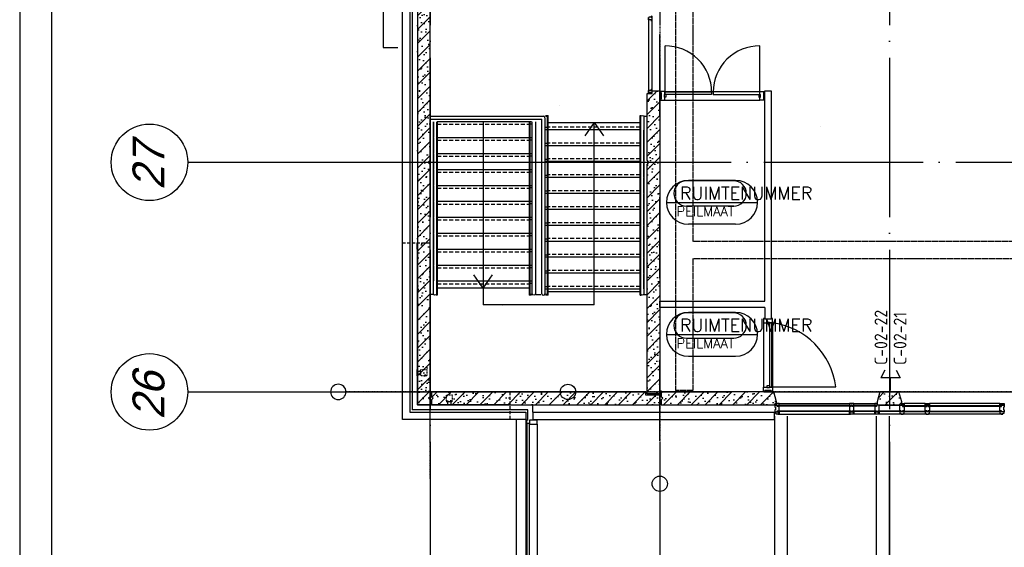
# Model space of a CAD drawing. Extents: x 0 to 1189, y 0 to 841.
# Tile 3 of 24: x 20 to 174, y 480 to 563. Entities that reach past the tile are written whole.
import ezdxf
from ezdxf.enums import TextEntityAlignment as Align

# ---------------------------------------------------------------- set-up
doc = ezdxf.new("R2010")
doc.units = 0
doc.header["$MEASUREMENT"] = 0
doc.header["$PDSIZE"] = 2
for name, pattern in [('AUSGEZOGEN', [0]), ('B0304', [6, 5, -0.5, 0, -0.5]), ('B0402', [9.375, 6.25, -3.125]), ('DASHDOT', [25.4, 12.7, -6.35, 0, -6.35]), ('E0001', [1, 1, 0]), ('HIDDEN', [0.375, 0.25, -0.125]), ('HIDDENX2', [0.75, 0.5, -0.25])]:
    doc.linetypes.add(name, pattern=pattern)
doc.layers.get('0').update_dxf_attribs({"linetype": 'CONTINUOUS'})
for name, color, linetype in [('AB$1A---_ATTRIB', 8, 'CONTINUOUS'), ('AL$1A---_ALGEMEEN', 8, 'CONTINUOUS'), ('GOTEN', 3, 'CONTINUOUS'), ('STRAMIEN', 1, 'CONTINUOUS'), ('VITELCODERING', 5, 'CONTINUOUS'), ('VITELDATA', 1, 'CONTINUOUS')]:
    doc.layers.add(name, color=color, linetype=linetype)
doc.styles.add('ROMANS', font='romans.shx', dxfattribs={"height": 300})
doc.styles.get("Standard").update_dxf_attribs({"font": 'ISO'})
doc.styles.add('STYLE1', font='b-gbp', dxfattribs={"oblique": 15})

# ---------------------------------------------------------------- blocks, each defined once
blk = doc.blocks.new('$DAT003')
for p, q in [((0, 0), (2, 0)), ((3.2, 0.9), (2, 1.5)), ((2, -1.5), (2, 1.5)), ((3.2, -0.9), (2, -1.5))]:
    blk.add_line(p, q)
blk = doc.blocks.new('-STR-H')
at = {"layer": 'AL$1A---_ALGEMEEN', "linetype": 'DASHDOT', "ltscale": 0.5}
blk.add_line((0, 0), (-9880, 0), dxfattribs=at)
at = {"layer": 'AL$1A---_ALGEMEEN', "linetype": 'Continuous', "ltscale": 2}
blk.add_circle((-10000, 0), 120, dxfattribs=at)
for p in [(-8560, 0), (-4960, 0), (-1360, 0)]:
    blk.add_point(p, dxfattribs=at)
blk = doc.blocks.new('01564')
at = {"layer": 'AL$1A---_ALGEMEEN', "color": 15, "linetype": 'AUSGEZOGEN'}
for p, q in [((0, 1.5), (0, 48.5)), ((1.5, 50), (38.5, 50)), ((1.5, 1.5), (1.5, 48.5)), ((1.5, 48.5), (38.5, 48.5)), ((40, 1.5), (1.5, 1.5)), ((58.5, 0), (1.5, 0)), ((38.5, 48.5), (38.5, 3)), ((40, 48.5), (40, 3)), ((40, 3), (58.5, 3)), ((58.5, 1.5), (40, 1.5))]:
    blk.add_line(p, q, dxfattribs=at)
for centre, start, end in [((1.5, 48.5), 90, 180), ((1.5, 1.5), 180, 270), ((38.5, 48.5), 0, 90), ((40, 3), 180, 270), ((58.5, 1.5), 0, 90), ((58.5, 1.5), 270, 0)]:
    blk.add_arc(centre, 1.5, start, end, dxfattribs=at)
blk = doc.blocks.new('30114')
at = {"layer": 'AL$1A---_ALGEMEEN', "color": 15, "linetype": 'AUSGEZOGEN'}
for p, q in [((-18.5, 3), (0, 3)), ((0, 1.5), (-18.5, 1.5)), ((0, 0), (-18.5, 0)), ((0, 21.22636), (0, 48.5)), ((0, 3), (0, 21.22636)), ((42, 1.5), (0, 1.5)), ((61.5, 0), (0, 0)), ((1.5, 50), (38.5, 50)), ((1.5, 21.22636), (1.5, 48.5)), ((1.5, 48.5), (38.5, 48.5)), ((1.5, 3), (1.5, 21.22636)), ((38.5, 48.5), (38.5, 43)), ((40, 48.5), (40, 43)), ((40, 43), (48.5, 43)), ((40, 41.5), (48.5, 41.5)), ((48.5, 8.5), (42, 8.5)), ((48.5, 7), (42, 7)), ((42, 3), (61.5, 3)), ((42, 1.5), (61.5, 1.5)), ((48.5, 41.5), (48.5, 21.22636)), ((48.5, 21.22636), (48.5, 8.5)), ((50, 41.5), (50, 21.22636)), ((50, 21.22636), (50, 8.5))]:
    blk.add_line(p, q, dxfattribs=at)
for centre, radius, start, end in [((-18.5, 1.5), 1.5, 90, 180), ((-18.5, 1.5), 1.5, 180, 270), ((1.5, 48.5), 1.5, 90, 180), ((0, 3), 1.5, 270, 0), ((38.5, 48.5), 1.5, 0, 90), ((40, 43), 1.5, 180, 270), ((42, 5), 3.5, 90, 180), ((42, 5), 3.5, 180, 270), ((42, 5), 2, 90, 180), ((42, 5), 2, 180, 270), ((48.5, 41.5), 1.5, 0, 90), ((48.5, 8.5), 1.5, 270, 0), ((61.5, 1.5), 1.5, 0, 90), ((61.5, 1.5), 1.5, 270, 0)]:
    blk.add_arc(centre, radius, start, end, dxfattribs=at)
blk = doc.blocks.new('-954P1-KHIC')
at = {"layer": 'AL$1A---_ALGEMEEN', "ltscale": 2}
for p, q in [((-139, -1033.2), (-139, -966.2)), ((-139, -966.2), (-90, -966.2)), ((-120.5, -1033.2), (-139, -1033.2)), ((-18.5, -1023.2), (-120.5, -1023.2)), ((-120.5, -1023.2), (-120.5, -1033.2)), ((-49, -966.2), (0, -966.2)), ((-18.5, -1033.2), (-18.5, -1023.2)), ((0, -1033.2), (-18.5, -1033.2)), ((0, -966.2), (0, -1033.2))]:
    blk.add_line(p, q, dxfattribs=at)
at = {"layer": 'AL$1A---_ALGEMEEN'}
for p, q in [((-49, -949.2), (-90, -949.2)), ((-90, -949.2), (-90, -975.2)), ((-90, -975.2), (-49, -975.2)), ((-49, -949.2), (-49, -975.2))]:
    blk.add_line(p, q, dxfattribs=at)
blk = doc.blocks.new('-STR-H2')
at = {"layer": 'AL$1A---_ALGEMEEN', "linetype": 'DASHDOT', "ltscale": 0.5}
blk.add_line((-3600, 0), (-9880, 0), dxfattribs=at)
at = {"layer": 'AL$1A---_ALGEMEEN', "linetype": 'Continuous', "ltscale": 2}
blk.add_circle((-10000, 0), 120, dxfattribs=at)
for p in [(-8560, 0), (-4960, 0)]:
    blk.add_point(p, dxfattribs=at)
blk = doc.blocks.new('-AAFKE3')
at = {"layer": 'AL$1A---_ALGEMEEN', "color": 15, "ltscale": 2}
blk.add_lwpolyline([(0, 125), (25, 100), (0, 75)], dxfattribs=at)

msp = doc.modelspace()

# ---------------------------------------------------------------- hatches: boundary and pattern name
at = {"layer": 'AL$1A---_ALGEMEEN', "ltscale": 2}
h = msp.add_hatch(dxfattribs=at)
h.set_pattern_fill('PREFB', color=256, scale=0.08, angle=180, style=0)
h.set_pattern_definition([(225, (84.3407, 576.1277), (1.086116, -1.086116), []), (197, (84.3407, 576.1277), (-0.4126, -1.277242), [0, -1.3056, -0.7392, 0, -1.0752]), (228, (84.3407, 576.1277), (0.29465, -1.29875), [0, -1.2928, 0, -1.3184, 0, -1.0624]), (251, (84.3407, 576.1277), (0.766585, -1.076209), [0, -1.28, 0, -7.68, -1.0528])])
h.paths.add_polyline_path([(84.34, 539.93), (84.09, 540.18), (84.09, 540.38), (84.34, 540.63), (84.34, 576.93), (83.59, 576.93), (83.34, 576.68), (83.09, 576.93), (82.34, 576.93), (82.34, 502.28), (84.34, 502.28), (84.34, 503.03), (84.09, 503.28), (84.34, 503.53)])
h = msp.add_hatch(dxfattribs=at)
h.set_pattern_fill('PREFB', color=256, scale=0.08, angle=180, style=0)
h.set_pattern_definition([(225, (120.3407, 538.9077), (1.086116, -1.086116), []), (197, (120.3407, 538.9077), (-0.4126, -1.277242), [0, -1.3056, -0.7392, 0, -1.0752]), (228, (120.3407, 538.9077), (0.29465, -1.29875), [0, -1.2928, 0, -1.3184, 0, -1.0624]), (251, (120.3407, 538.9077), (0.766585, -1.07621), [0, -1.28, 0, -7.68, -1.0528])])
h.paths.add_polyline_path([(120.34, 551.51), (119.14, 551.51), (119.14, 551.08), (118.34, 551.08), (118.34, 540.63), (118.59, 540.38), (118.59, 540.18), (118.34, 539.93), (118.34, 503.98), (120.34, 503.98)])
h = msp.add_hatch(dxfattribs=at)
h.set_pattern_fill('PREFB', color=256, scale=0.08, angle=360, style=0)
h.set_pattern_definition([(45, (118.0407, 504.2777), (-1.086116, 1.086116), []), (17, (118.0407, 504.2777), (0.4126, 1.27724), [0, -1.3056, -0.7392, 0, -1.0752]), (48, (118.0407, 504.2777), (-0.29465, 1.29875), [0, -1.2928, 0, -1.3184, 0, -1.0624]), (71, (118.0407, 504.2777), (-0.766585, 1.07621), [0, -1.28, 0, -7.68, -1.0528])])
h.paths.add_polyline_path([(84.54, 503.03), (84.54, 502.28), (120.34, 502.28), (120.34, 503.78), (118.14, 503.78), (118.14, 504.18), (118.04, 504.28), (84.54, 504.28), (84.54, 503.53), (84.79, 503.28)])
h = msp.add_hatch(dxfattribs=at)
h.set_pattern_fill('PREFB', color=256, scale=0.08, angle=360, style=0)
h.set_pattern_definition([(45, (192.4407, 504.2777), (-1.086116, 1.086116), []), (17, (192.4407, 504.2777), (0.4126, 1.277242), [0, -1.3056, -0.7392, 0, -1.0752]), (48, (192.4407, 504.2777), (-0.29465, 1.29875), [0, -1.2928, 0, -1.3184, 0, -1.0624]), (71, (192.4407, 504.2777), (-0.766585, 1.076209), [0, -1.28, 0, -7.68, -1.0528])])
h.paths.add_polyline_path([(186.48, 502.72), (186.48, 502.28), (192.24, 502.28), (192.24, 503.03), (191.99, 503.28), (192.24, 503.53), (192.24, 504.28), (186.9, 504.28)])
h.paths.add_polyline_path([(154.43, 502.72), (154.43, 502.28), (158.25, 502.28), (158.25, 502.72), (157.83, 504.28), (154.85, 504.28)])
h.paths.add_polyline_path([(120.54, 502.28), (138.63, 502.28), (138.63, 502.72), (138.21, 504.28), (120.54, 504.28), (120.54, 503.53), (120.79, 503.28), (120.54, 503.03)])

# ---------------------------------------------------------------- linework, layer by layer
at = {"color": 4}
msp.add_line((20, 836), (20, 5), dxfattribs=at)
at = {"color": 6}
msp.add_line((25, 831), (25, 10), dxfattribs=at)
at = {"layer": 'AL$1A---_ALGEMEEN', "ltscale": 2}
for p, q in [((79.99, 499.93), (79.99, 652.63)), ((81.14, 651.48), (81.14, 501.08)), ((81.54, 651.08), (81.54, 501.48)), ((76.99, 578.84), (76.99, 558.26)), ((76.99, 578.84), (76.99, 558.26)), ((118.59, 562.61), (118.59, 551.56)), ((119.09, 562.41), (119.09, 551.76)), ((76.99, 558.26), (79.26, 558.26)), ((76.99, 558.26), (79.26, 558.26)), ((121.16, 551.32), (121.16, 558.52)), ((136.02, 551.32), (136.02, 558.52)), ((120.47, 551.21), (120.34, 551.21)), ((121.14, 551.41), (136.04, 551.41)), ((136.71, 551.21), (136.81, 551.21)), ((136.81, 518.53), (136.81, 551.51)), ((136.81, 551.51), (137.81, 551.51)), ((137.81, 551.51), (137.81, 517.53)), ((120.47, 550.22), (120.34, 550.22)), ((121.14, 550.02), (136.04, 550.02)), ((136.71, 550.22), (136.81, 550.22)), ((82.29, 526.67), (82.29, 502.23)), ((82.34, 526.67), (82.34, 502.28)), ((120.34, 518.53), (136.81, 518.53)), ((120.34, 517.53), (120.34, 518.53)), ((136.81, 517.53), (120.34, 517.53)), ((136.81, 517.53), (136.81, 515.69)), ((137.81, 517.53), (137.81, 515.69)), ((136.61, 515.12), (136.61, 505.05)), ((138, 515.12), (138, 505.05)), ((137.91, 505.07), (147.94, 505.07)), ((120.54, 504.28), (120.54, 504.48)), ((154.85, 504.28), (186.9, 504.28)), ((95.83, 502.23), (82.29, 502.23)), ((95.83, 502.28), (82.34, 502.28)), ((95.83, 502.28), (95.83, 502.23)), ((96.83, 502.28), (95.83, 502.28)), ((95.83, 502.23), (96.83, 502.23)), ((96.83, 502.23), (96.83, 502.28)), ((100.44, 501.08), (100.44, 502.28)), ((150.27, 502.14), (138.84, 502.14)), ((138.84, 502.14), (138.84, 502.06)), ((150.27, 502.06), (138.84, 502.06)), ((139.03, 502.48), (150.08, 502.48)), ((150.27, 502.14), (150.27, 502.06)), ((154.25, 502.14), (150.56, 502.14)), ((150.56, 502.14), (150.56, 502.06)), ((154.25, 502.06), (150.56, 502.06)), ((150.75, 502.48), (154.03, 502.48)), ((154.25, 502.14), (154.25, 502.06)), ((154.7, 502.18), (157.98, 502.18)), ((158.46, 502.14), (162.12, 502.14)), ((158.46, 502.14), (158.46, 502.06)), ((158.46, 502.06), (162.12, 502.06)), ((161.93, 502.48), (158.65, 502.48)), ((162.12, 502.14), (162.12, 502.06)), ((162.41, 502.14), (162.41, 502.06)), ((162.41, 502.14), (173.84, 502.14)), ((162.41, 502.06), (173.84, 502.06)), ((173.65, 502.48), (162.6, 502.48)), ((173.84, 502.14), (173.84, 502.06)), ((81.14, 501.08), (99.34, 501.08)), ((99.64, 501.48), (81.54, 501.48)), ((99.34, 501.08), (99.34, 499.93)), ((99.64, 499.78), (99.64, 501.48)), ((100.44, 501.08), (100.44, 499.92)), ((100.44, 501.08), (138.26, 501.08)), ((138.26, 501.08), (138.26, 499.92)), ((138.36, 384.38), (138.36, 500.49)), ((150.27, 501.26), (138.84, 501.26)), ((138.84, 501.26), (138.84, 501.22)), ((150.27, 501.22), (138.84, 501.22)), ((138.86, 500.79), (150.25, 500.79)), ((140.36, 384.38), (140.36, 500.49)), ((150.27, 501.26), (150.27, 501.22)), ((154.25, 501.26), (150.56, 501.26)), ((150.56, 501.26), (150.56, 501.22)), ((154.25, 501.22), (150.56, 501.22)), ((162.2, 500.79), (150.58, 500.79)), ((154.25, 501.26), (154.25, 501.22)), ((154.32, 383.97), (154.32, 500.49)), ((154.57, 501.26), (154.57, 501.22)), ((158.07, 501.26), (154.57, 501.26)), ((158.07, 501.22), (154.57, 501.22)), ((156.32, 383.97), (156.32, 500.49)), ((158.07, 501.26), (158.07, 501.22)), ((158.45, 501.26), (162.12, 501.26)), ((158.45, 501.26), (158.45, 501.22)), ((158.45, 501.22), (162.12, 501.22)), ((162.12, 501.26), (162.12, 501.22)), ((162.41, 501.26), (162.41, 501.22)), ((162.41, 501.26), (173.84, 501.26)), ((162.41, 501.22), (173.84, 501.22)), ((173.92, 500.79), (162.43, 500.79)), ((173.84, 501.26), (173.84, 501.22)), ((99.34, 499.93), (79.99, 499.93)), ((97.84, 499.93), (97.84, 328.63)), ((99.34, 499.23), (99.34, 383.97)), ((138.26, 499.92), (100.44, 499.92)), ((101.09, 499.23), (101.09, 383.97))]:
    msp.add_line(p, q, dxfattribs=at)
at = {"layer": 'AL$1A---_ALGEMEEN', "linetype": 'DASHDOT'}
for p, q in [((84.34, 496.61), (84.34, 586.5)), ((120.34, 496.61), (120.34, 586.5)), ((69.6, 540.28), (129.32, 540.28)), ((69.6, 504.28), (129.32, 504.28))]:
    msp.add_line(p, q, dxfattribs=at)
at = {"layer": 'AL$1A---_ALGEMEEN', "linetype": 'Continuous', "ltscale": 2}
for p, q in [((82.34, 576.93), (82.34, 502.28)), ((118.34, 551.08), (119.14, 551.08)), ((119.14, 551.08), (119.14, 551.51)), ((119.14, 551.51), (120.34, 551.51)), ((120.34, 551.51), (120.34, 503.98)), ((84.34, 540.63), (84.09, 540.38)), ((84.09, 540.38), (84.09, 540.18)), ((118.59, 540.38), (118.34, 540.63)), ((118.59, 540.38), (118.59, 540.18)), ((84.09, 540.18), (84.34, 539.93)), ((118.34, 539.93), (118.59, 540.18)), ((118.34, 503.98), (118.34, 539.93)), ((118.04, 504.28), (84.54, 504.28)), ((84.54, 504.28), (84.54, 503.53)), ((84.54, 503.78), (84.54, 503.53)), ((118.14, 504.18), (118.04, 504.28)), ((118.14, 503.78), (118.14, 504.18)), ((120.34, 503.78), (118.14, 503.78)), ((120.34, 503.98), (118.34, 503.98)), ((120.34, 502.28), (120.34, 503.78)), ((82.34, 502.28), (84.34, 502.28)), ((84.34, 502.28), (84.34, 503.03)), ((84.54, 503.03), (84.54, 502.28)), ((84.54, 502.28), (120.34, 502.28))]:
    msp.add_line(p, q, dxfattribs=at)
at = {"layer": 'AL$1A---_ALGEMEEN'}
for p, q in [((84.34, 547.53), (102.09, 547.53)), ((84.34, 547.03), (101.84, 547.03)), ((84.84, 546.62), (84.84, 544.22)), ((85.34, 546.62), (85.34, 544.22)), ((100.24, 546.62), (85.44, 546.62)), ((100.24, 546.62), (85.44, 546.62)), ((85.44, 546.62), (85.44, 544.22)), ((92.64, 546.62), (92.64, 520.56)), ((99.84, 546.62), (99.84, 544.22)), ((99.94, 546.62), (99.94, 544.22)), ((101.84, 519.68), (101.84, 547.03)), ((102.34, 547.28), (102.34, 519.68)), ((102.44, 547.63), (102.84, 547.63)), ((102.44, 547.53), (102.74, 547.53)), ((102.74, 545.44), (102.74, 547.53)), ((102.84, 545.44), (102.84, 547.63)), ((102.84, 546.5), (117.24, 546.5)), ((110.04, 546.5), (108.58, 544.43)), ((110.04, 546.5), (111.5, 544.43)), ((110.04, 517.94), (110.04, 546.5)), ((117.24, 547.63), (117.34, 547.63)), ((117.24, 545.44), (117.24, 547.63)), ((117.84, 547.53), (117.84, 547.63)), ((117.84, 547.53), (118.34, 547.53)), ((102.44, 545.44), (117.24, 545.44)), ((102.74, 542.94), (102.74, 545.34)), ((102.84, 542.94), (102.84, 545.34)), ((117.24, 542.94), (117.24, 545.34)), ((117.34, 542.94), (117.34, 545.34)), ((117.84, 542.94), (117.84, 545.34)), ((84.84, 544.12), (84.84, 541.72)), ((85.34, 544.12), (85.34, 541.72)), ((100.24, 544.12), (85.44, 544.12)), ((85.44, 544.12), (85.44, 541.72)), ((99.84, 544.12), (99.84, 541.72)), ((99.94, 544.12), (99.94, 541.72)), ((102.44, 542.94), (117.24, 542.94)), ((102.74, 540.44), (102.74, 542.84)), ((102.84, 540.44), (102.84, 542.84)), ((117.24, 540.44), (117.24, 542.84)), ((117.34, 540.44), (117.34, 542.84)), ((117.84, 540.44), (117.84, 542.84)), ((84.84, 541.62), (84.84, 539.22)), ((85.34, 541.62), (85.34, 539.22)), ((100.24, 541.62), (85.44, 541.62)), ((85.44, 541.62), (85.44, 539.22)), ((99.84, 541.62), (99.84, 539.22)), ((99.94, 541.62), (99.94, 539.22)), ((102.44, 540.44), (117.24, 540.44)), ((102.74, 537.94), (102.74, 540.34)), ((102.84, 537.94), (102.84, 540.34)), ((117.24, 537.94), (117.24, 540.34)), ((117.34, 537.94), (117.34, 540.34)), ((117.84, 537.94), (117.84, 540.34)), ((84.84, 539.12), (84.84, 536.72)), ((85.34, 539.12), (85.34, 536.72)), ((100.24, 539.12), (85.44, 539.12)), ((85.44, 539.12), (85.44, 536.72)), ((99.84, 539.12), (99.84, 536.72)), ((99.94, 539.12), (99.94, 536.72)), ((102.44, 537.94), (117.24, 537.94)), ((102.74, 535.44), (102.74, 537.84)), ((102.84, 535.44), (102.84, 537.84)), ((117.24, 535.44), (117.24, 537.84)), ((117.34, 535.44), (117.34, 537.84)), ((117.84, 535.44), (117.84, 537.84)), ((84.84, 536.62), (84.84, 534.22)), ((85.34, 536.62), (85.34, 534.22)), ((100.24, 536.62), (85.44, 536.62)), ((85.44, 536.62), (85.44, 534.22)), ((99.84, 536.62), (99.84, 534.22)), ((99.94, 536.62), (99.94, 534.22)), ((84.84, 534.12), (84.84, 531.72)), ((85.34, 534.12), (85.34, 531.72)), ((100.24, 534.12), (85.44, 534.12)), ((85.44, 534.12), (85.44, 531.72)), ((99.84, 534.12), (99.84, 531.72)), ((99.94, 534.12), (99.94, 531.72)), ((102.44, 535.44), (117.24, 535.44)), ((102.74, 532.94), (102.74, 535.34)), ((102.84, 532.94), (102.84, 535.34)), ((117.24, 532.94), (117.24, 535.34)), ((117.34, 532.94), (117.34, 535.34)), ((117.84, 532.94), (117.84, 535.34)), ((102.44, 532.94), (117.24, 532.94)), ((102.74, 530.44), (102.74, 532.84)), ((102.84, 530.44), (102.84, 532.84)), ((117.24, 530.44), (117.24, 532.84)), ((117.34, 530.44), (117.34, 532.84)), ((117.84, 530.44), (117.84, 532.84)), ((84.84, 531.62), (84.84, 529.22)), ((85.34, 531.62), (85.34, 529.22)), ((100.24, 531.62), (85.44, 531.62)), ((85.44, 531.62), (85.44, 529.22)), ((99.84, 531.62), (99.84, 529.22)), ((99.94, 531.62), (99.94, 529.22)), ((102.44, 530.44), (117.24, 530.44)), ((102.74, 527.94), (102.74, 530.34)), ((102.84, 527.94), (102.84, 530.34)), ((117.24, 527.94), (117.24, 530.34)), ((117.34, 527.94), (117.34, 530.34)), ((117.84, 527.94), (117.84, 530.34)), ((84.84, 529.12), (84.84, 526.72)), ((85.34, 529.12), (85.34, 526.72)), ((100.24, 529.12), (85.44, 529.12)), ((85.44, 529.12), (85.44, 526.72)), ((99.84, 529.12), (99.84, 526.72)), ((99.94, 529.12), (99.94, 526.72)), ((102.44, 527.94), (117.24, 527.94)), ((84.84, 526.62), (84.84, 524.22)), ((85.34, 526.62), (85.34, 524.22)), ((100.24, 526.62), (85.44, 526.62)), ((85.44, 526.62), (85.44, 524.22)), ((99.84, 526.62), (99.84, 524.22)), ((99.94, 526.62), (99.94, 524.22)), ((102.74, 525.44), (102.74, 527.84)), ((102.84, 525.44), (102.84, 527.84)), ((117.24, 525.44), (117.24, 527.84)), ((117.34, 525.44), (117.34, 527.84)), ((117.84, 525.44), (117.84, 527.84)), ((92.64, 526.25), (92.64, 517.94)), ((102.44, 525.44), (117.24, 525.44)), ((102.74, 522.94), (102.74, 525.34)), ((102.84, 522.94), (102.84, 525.34)), ((117.24, 522.94), (117.24, 525.34)), ((117.34, 522.94), (117.34, 525.34)), ((117.84, 522.94), (117.84, 525.34)), ((84.84, 524.12), (84.84, 521.72)), ((85.34, 524.12), (85.34, 521.72)), ((100.24, 524.12), (85.44, 524.12)), ((85.44, 524.12), (85.44, 521.72)), ((99.84, 524.12), (99.84, 521.72)), ((99.94, 524.12), (99.94, 521.72)), ((92.64, 520.56), (91.18, 522.63)), ((92.64, 520.56), (94.1, 522.63)), ((102.44, 522.94), (117.24, 522.94)), ((102.74, 520.44), (102.74, 522.84)), ((102.84, 520.44), (102.84, 522.84)), ((117.24, 520.44), (117.24, 522.84)), ((117.34, 520.44), (117.34, 522.84)), ((117.84, 520.44), (117.84, 522.84)), ((100.24, 521.62), (85.44, 521.62)), ((85.44, 521.62), (85.44, 519.43)), ((99.84, 520.56), (85.44, 520.56)), ((99.84, 521.62), (99.84, 519.43)), ((99.94, 521.62), (99.94, 519.53)), ((102.44, 520.44), (117.24, 520.44)), ((102.44, 520.44), (117.24, 520.44)), ((102.74, 519.53), (102.74, 520.34)), ((102.84, 519.43), (102.84, 520.34)), ((117.24, 519.43), (117.24, 520.34)), ((84.84, 519.53), (84.34, 519.53)), ((84.84, 519.53), (84.34, 519.53)), ((85.44, 519.43), (85.27, 519.43)), ((100.24, 519.43), (99.84, 519.43)), ((100.24, 519.53), (99.94, 519.53)), ((100.94, 519.53), (101.7, 519.53)), ((102.74, 519.53), (102.44, 519.53)), ((102.84, 519.43), (102.44, 519.43)), ((102.84, 520.05), (117.24, 520.05)), ((117.24, 519.43), (117.42, 519.43)), ((117.84, 519.43), (117.84, 519.53)), ((117.84, 519.53), (118.34, 519.53)), ((110.04, 517.94), (92.64, 517.94)), ((99.52, 499.83), (99.34, 499.83)), ((99.34, 499.83), (99.34, 499.23)), ((99.34, 499.23), (99.52, 499.23)), ((99.52, 499.23), (99.52, 499.83)), ((99.57, 474.43), (99.57, 499.38)), ((99.57, 499.38), (99.84, 499.38)), ((99.84, 499.38), (99.84, 474.43)), ((101.09, 499.83), (99.89, 499.83)), ((99.89, 499.83), (99.89, 499.23)), ((99.89, 499.23), (101.09, 499.23)), ((101.09, 499.23), (101.09, 499.83))]:
    msp.add_line(p, q, dxfattribs=at)
at = {"layer": 'AL$1A---_ALGEMEEN', "linetype": 'B0402', "ltscale": 0.1}
for p, q in [((85.44, 546.24), (99.84, 546.24)), ((117.24, 545.81), (102.84, 545.81)), ((85.44, 543.74), (99.84, 543.74)), ((117.24, 543.31), (102.84, 543.31)), ((85.44, 541.24), (99.84, 541.24)), ((117.24, 540.81), (102.84, 540.81)), ((85.44, 538.74), (99.84, 538.74)), ((117.24, 538.31), (102.84, 538.31)), ((85.44, 536.24), (99.84, 536.24)), ((117.24, 535.81), (102.84, 535.81)), ((85.44, 533.74), (99.84, 533.74)), ((117.24, 533.31), (102.84, 533.31)), ((85.44, 531.24), (99.84, 531.24)), ((117.24, 530.81), (102.84, 530.81)), ((85.44, 528.74), (99.84, 528.74)), ((117.24, 528.31), (102.84, 528.31)), ((85.44, 526.24), (99.84, 526.24)), ((117.24, 525.81), (102.84, 525.81)), ((85.44, 523.74), (99.84, 523.74)), ((117.24, 523.31), (102.84, 523.31)), ((85.44, 521.24), (99.84, 521.24)), ((117.24, 520.81), (102.84, 520.81))]:
    msp.add_line(p, q, dxfattribs=at)
at = {"layer": 'AL$1A---_ALGEMEEN', "linetype": 'B0402', "ltscale": 0.05}
for p, q in [((100.24, 546.26), (99.84, 546.26)), ((102.44, 545.79), (102.84, 545.79)), ((100.24, 543.76), (99.84, 543.76)), ((102.44, 543.29), (102.84, 543.29)), ((100.24, 541.26), (99.84, 541.26)), ((102.44, 540.79), (102.84, 540.79)), ((100.24, 538.76), (99.84, 538.76)), ((102.44, 538.29), (102.84, 538.29)), ((100.24, 536.26), (99.84, 536.26)), ((102.44, 535.79), (102.84, 535.79)), ((100.24, 533.76), (99.84, 533.76)), ((102.44, 533.29), (102.84, 533.29)), ((100.24, 531.26), (99.84, 531.26)), ((102.44, 530.79), (102.84, 530.79)), ((100.24, 528.76), (99.84, 528.76)), ((102.44, 528.29), (102.84, 528.29)), ((100.24, 526.26), (99.84, 526.26)), ((102.44, 525.79), (102.84, 525.79)), ((100.24, 523.76), (99.84, 523.76)), ((102.44, 523.29), (102.84, 523.29)), ((100.24, 521.26), (99.84, 521.26)), ((102.44, 520.79), (102.84, 520.79))]:
    msp.add_line(p, q, dxfattribs=at)
at = {"layer": 'AL$1A---_ALGEMEEN', "linetype": 'ByBlock'}
for p, q in [((131.92, 537.37), (124.53, 537.37)), ((132.22, 537.43), (124.82, 537.43)), ((121.39, 534), (135.66, 534)), ((131.94, 533.38), (124.53, 533.38)), ((132.22, 530.57), (124.82, 530.57)), ((131.92, 516.67), (124.53, 516.67)), ((132.22, 516.73), (124.82, 516.73)), ((121.39, 513.3), (135.66, 513.3)), ((131.94, 512.68), (124.53, 512.68)), ((132.22, 509.86), (124.82, 509.86))]:
    msp.add_line(p, q, dxfattribs=at)
at = {"layer": 'AL$1A---_ALGEMEEN', "linetype": 'HIDDENX2'}
for p, q in [((79.99, 527.67), (84.34, 527.67)), ((96.83, 504.28), (96.83, 499.93))]:
    msp.add_line(p, q, dxfattribs=at)
at = {"layer": 'AL$1A---_ALGEMEEN', "linetype": 'Continuous', "ltscale": 2}
for points in [[(84.34, 540.63), (84.34, 576.93), (83.59, 576.93)], [(118.34, 540.63), (118.34, 551.08)], [(84.34, 503.53), (84.34, 539.93)], [(84.34, 503.53), (84.09, 503.28), (84.34, 503.03)], [(84.54, 503.53), (84.79, 503.28), (84.54, 503.03)], [(120.54, 502.28), (138.63, 502.28), (138.63, 502.72), (138.21, 504.28), (120.54, 504.28), (120.54, 503.53)], [(154.43, 502.28), (158.25, 502.28), (158.25, 502.72), (157.83, 504.28), (154.85, 504.28), (154.43, 502.72), (154.43, 502.28)], [(120.54, 503.03), (120.54, 502.28)], [(139.03, 502.18), (139.03, 502.48), (138.36, 502.48), (138.36, 502.18), (139.03, 502.18)], [(150.75, 502.18), (150.75, 502.48), (150.08, 502.48), (150.08, 502.18), (150.75, 502.18)], [(154.43, 502.18), (154.43, 502.48), (154.03, 502.48), (154.03, 502.18), (154.43, 502.18)], [(158.25, 502.18), (158.25, 502.48), (158.65, 502.48), (158.65, 502.18), (158.25, 502.18)], [(161.93, 502.18), (161.93, 502.48), (162.6, 502.48), (162.6, 502.18), (161.93, 502.18)], [(173.65, 502.18), (173.65, 502.48), (174.32, 502.48), (174.32, 502.18), (173.65, 502.18)], [(138.36, 501.18), (139.03, 501.18), (139.03, 500.89), (138.86, 500.89), (138.86, 500.79), (138.56, 500.79), (138.56, 500.94), (138.36, 500.94), (138.36, 501.18)], [(150.08, 501.18), (150.75, 501.18), (150.75, 500.89), (150.58, 500.89), (150.58, 500.79), (150.25, 500.79), (150.25, 500.89), (150.08, 500.89), (150.08, 501.18)], [(154.03, 501.18), (154.7, 501.18), (154.7, 500.89), (154.53, 500.89), (154.53, 500.79), (154.2, 500.79), (154.2, 500.89), (154.03, 500.89), (154.03, 501.18)], [(158.65, 501.18), (157.98, 501.18), (157.98, 500.89), (158.15, 500.89), (158.15, 500.79), (158.48, 500.79), (158.48, 500.89), (158.65, 500.89), (158.65, 501.18)], [(162.6, 501.18), (161.93, 501.18), (161.93, 500.89), (162.1, 500.89), (162.1, 500.79), (162.43, 500.79), (162.43, 500.89), (162.6, 500.89), (162.6, 501.18)], [(174.32, 501.18), (173.65, 501.18), (173.65, 500.89), (173.82, 500.89), (173.82, 500.79), (174.12, 500.79), (174.12, 500.94), (174.32, 500.94), (174.32, 501.18)]]:
    msp.add_lwpolyline(points, dxfattribs=at)
at = {"layer": 'AL$1A---_ALGEMEEN'}
for points in [[(128.45, 551.32), (128.45, 550.93), (121.16, 550.93), (121.16, 551.32)], [(128.72, 551.32), (128.72, 550.93), (136.02, 550.93), (136.02, 551.32)], [(137.91, 515.1), (137.52, 515.1), (137.52, 505.07), (137.91, 505.07)]]:
    msp.add_lwpolyline(points, close=True, dxfattribs=at)
for points in [[(104.55, 549.22), (104.55, 549.22), (104.55, 549.22), (104.55, 549.22), (104.55, 549.22), (104.55, 549.22), (104.55, 549.22)], [(145.47, 545.83), (145.47, 545.83), (145.47, 545.83), (145.47, 545.83), (145.47, 545.83), (145.47, 545.83), (145.47, 545.83)], [(95.63, 517.84), (95.63, 517.84), (95.63, 517.84), (95.63, 517.84), (95.63, 517.84), (95.63, 517.84), (95.63, 517.84)]]:
    msp.add_lwpolyline(points, dxfattribs=at)
for points in [[(85.34, 546.62), (85.34, 519.68, -1), (84.84, 519.68), (84.84, 546.62, -1)], [(100.84, 546.62), (100.84, 519.68, -1), (100.34, 519.68), (100.34, 546.62, -1)]]:
    msp.add_lwpolyline(points, format="xyb", dxfattribs=at)
msp.add_lwpolyline([(117.34, 547.38, -1), (117.84, 547.38), (117.84, 519.68, -1), (117.34, 519.68)], format="xyb", close=True, dxfattribs=at)
at = {"layer": 'AL$1A---_ALGEMEEN', "ltscale": 2}
for points in [[(82.29, 527.67), (82.34, 527.67), (82.34, 526.67), (82.29, 526.67), (82.29, 527.67)], [(82.29, 507.78), (82.34, 507.78), (82.34, 506.78), (82.29, 506.78), (82.29, 507.78)], [(82.34, 507.53), (82.84, 507.53), (82.84, 507.03), (82.34, 507.03)], [(86.84, 502.28), (87.84, 502.28), (87.84, 502.23), (86.84, 502.23), (86.84, 502.28)], [(87.09, 502.78), (87.59, 502.78), (87.59, 502.28), (87.09, 502.28), (87.09, 502.78)]]:
    msp.add_lwpolyline(points, dxfattribs=at)
at = {"layer": 'AL$1A---_ALGEMEEN', "linetype": 'HIDDEN', "ltscale": 0.1}
for points in [[(82.84, 507.78), (83.84, 507.78), (83.84, 506.78), (82.84, 506.78), (82.84, 507.78)], [(86.84, 502.78), (87.84, 502.78), (87.84, 503.78), (86.84, 503.78), (86.84, 502.78)]]:
    msp.add_lwpolyline(points, dxfattribs=at)
at = {"layer": 'AL$1A---_ALGEMEEN', "linetype": 'Continuous', "ltscale": 2}
for points in [[(138.36, 502.18), (138.36, 502.02), (138.36, 502.02), (138.36, 501.88), (138.45, 501.88), (138.45, 501.48), (138.36, 501.48), (138.36, 501.3), (138.36, 501.3), (138.36, 501.18), (138.76, 501.18), (138.76, 501.3), (139.03, 501.3), (139.03, 501.98), (139.03, 502.02), (138.76, 502.02), (138.76, 502.18), (138.39, 502.18)], [(150.35, 502.18), (150.35, 502.02), (150.08, 502.02), (150.08, 501.58), (150.08, 501.3), (150.35, 501.3), (150.35, 501.18), (150.48, 501.18), (150.48, 501.3), (150.75, 501.3), (150.75, 501.98), (150.75, 502.02), (150.48, 502.02), (150.48, 502.18), (150.38, 502.18)], [(154.3, 502.18), (154.3, 502.02), (154.03, 502.02), (154.03, 501.58), (154.03, 501.3), (154.3, 501.3), (154.3, 501.18), (154.53, 501.18), (154.53, 501.3), (154.7, 501.3), (154.7, 501.98), (154.7, 502.18), (154.33, 502.18)], [(158.38, 502.18), (158.38, 502.02), (158.65, 502.02), (158.65, 501.58), (158.65, 501.3), (158.38, 501.3), (158.38, 501.18), (158.15, 501.18), (158.15, 501.3), (157.98, 501.3), (157.98, 501.98), (157.98, 502.18), (158.35, 502.18)], [(162.33, 502.18), (162.33, 502.02), (162.6, 502.02), (162.6, 501.58), (162.6, 501.3), (162.33, 501.3), (162.33, 501.18), (162.2, 501.18), (162.2, 501.3), (161.93, 501.3), (161.93, 501.98), (161.93, 502.02), (162.2, 502.02), (162.2, 502.18), (162.3, 502.18)], [(174.32, 502.18), (174.32, 502.02), (174.32, 502.02), (174.32, 501.88), (174.23, 501.88), (174.23, 501.48), (174.32, 501.48), (174.32, 501.3), (174.32, 501.3), (174.32, 501.18), (173.92, 501.18), (173.92, 501.3), (173.65, 501.3), (173.65, 501.98), (173.65, 502.02), (173.92, 502.02), (173.92, 502.18), (174.29, 502.18)]]:
    msp.add_lwpolyline(points, close=True, dxfattribs=at)
at = {"layer": 'AL$1A---_ALGEMEEN', "ltscale": 2}
for centre, radius, start, end in [((121.24, 551.31), 7.22, 0.0773, 90.634), ((135.94, 551.31), 7.22, 89.366, 179.9227), ((136.47, 503.63), 11.56, 7.1626, 82.8374)]:
    msp.add_arc(centre, radius, start, end, dxfattribs=at)
at = {"layer": 'AL$1A---_ALGEMEEN'}
for centre, start, end in [((102.09, 547.28), 0, 90), ((102.09, 519.68), 180, 0)]:
    msp.add_arc(centre, 0.25, start, end, dxfattribs=at)
at = {"layer": 'AL$1A---_ALGEMEEN', "linetype": 'ByBlock'}
for centre, radius, start, end in [((124.82, 534), 3.43, 90, 270), ((124.53, 535.4), 1.98, 90, 270), ((131.92, 535.4), 1.98, 270, 90), ((132.22, 534), 3.43, 270, 90), ((124.82, 513.3), 3.43, 90, 270), ((124.53, 514.69), 1.98, 90, 270), ((131.92, 514.69), 1.98, 270, 90), ((132.22, 513.3), 3.43, 270, 90)]:
    msp.add_arc(centre, radius, start, end, dxfattribs=at)
at = {"layer": 'GOTEN', "linetype": 'E0001'}
for p, q in [((122.82, 627.27), (122.82, 504.5)), ((125.52, 624.57), (125.52, 527.85)), ((380.72, 527.85), (125.52, 527.85)), ((125.52, 525.15), (125.52, 504.5)), ((586.46, 525.15), (125.52, 525.15)), ((125.52, 504.5), (122.82, 504.5))]:
    msp.add_line(p, q, dxfattribs=at)
at = {"layer": 'STRAMIEN', "color": 8, "linetype": 'B0304', "ltscale": 5}
for p, q in [((84.34, 737.28), (84.34, 131.01)), ((120.34, 737.28), (120.34, 131.01)), ((156.34, 737.28), (156.34, 131.01)), ((46.34, 540.28), (915.44, 540.28)), ((46.34, 504.28), (915.44, 504.28))]:
    msp.add_line(p, q, dxfattribs=at)
at = {"layer": 'STRAMIEN', "color": 8}
for centre in [(40.34, 540.28), (40.34, 504.28)]:
    msp.add_circle(centre, 6, dxfattribs=at)

# ---------------------------------------------------------------- block references
at = {"layer": 'AL$1A---_ALGEMEEN', "linetype": 'Continuous', "ltscale": 2, "yscale": 0.009999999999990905, "zscale": 0.00999999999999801}
for name, p, xscale, rotation in [('-STR-H', (84.34, 490.68), 0.009999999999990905, 270), ('-STR-H', (120.34, 589.88), 0.009999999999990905, 90), ('-STR-H2', (169.94, 504.28), -0.01000000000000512, 180), ('-AAFKE3', (120.54, 504.28), -0.009999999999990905, 180)]:
    msp.add_blockref(name, p, dxfattribs=dict(at, xscale=xscale, rotation=rotation))
at = {"layer": 'AL$1A---_ALGEMEEN', "ltscale": 2, "zscale": 0.00999999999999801}
for name, p, xscale, yscale, rotation in [('30114', (119.09, 562.6), 0.009999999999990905, 0.01000000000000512, 90), ('01564', (119.09, 551.18), 0.009999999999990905, 0.01000000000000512, 90), ('-954P1-KHIC', (130.8, 551.41), -0.009999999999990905, 0.009999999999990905, 270), ('-954P1-KHIC', (126.37, 551.41), 0.009999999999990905, 0.009999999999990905, 90), ('-954P1-KHIC', (138, 505.46), -0.009999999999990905, 0.009999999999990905, 180)]:
    msp.add_blockref(name, p, dxfattribs=dict(at, xscale=xscale, yscale=yscale, rotation=rotation))
at = {"layer": 'AL$1A---_ALGEMEEN', "linetype": 'Continuous', "ltscale": 2, "xscale": 0.009999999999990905, "yscale": 0.009999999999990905, "zscale": 0.00999999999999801}
msp.add_blockref('-STR-H', (205.94, 504.28), dxfattribs=at)
at = {"layer": 'AL$1A---_ALGEMEEN', "ltscale": 2, "xscale": 0.009999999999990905, "yscale": 0.009999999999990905, "zscale": 0.00999999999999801}
msp.add_blockref('-954P1-KHIC', (138, 514.71), dxfattribs=at)
at = {"layer": 'VITELDATA', "rotation": 90}
msp.add_blockref('$DAT003', (156.5, 504.5), dxfattribs=at)

# ---------------------------------------------------------------- texts
at = {"layer": 'AB$1A---_ATTRIB', "linetype": 'Continuous', "style": 'ROMANS'}
for tag, p, height in [('RUIMTENUMMER', (123.5, 534.43), 2), ('PEILMAAT', (122.96, 531.86), 1.5), ('RUIMTENUMMER', (123.5, 513.73), 2), ('PEILMAAT', (122.96, 511.15), 1.5)]:
    msp.add_attdef(tag, p, '', height=height, dxfattribs=at)
at = {"layer": 'STRAMIEN', "color": 8, "style": 'STYLE1', "oblique": 15}
for s, p in [('27', (44.19, 535.97)), ('26', (44.19, 499.97))]:
    msp.add_text(s, height=5, rotation=90, dxfattribs=at).set_placement(p, align=Align.BOTTOM_LEFT)
at = {"layer": 'VITELCODERING'}
for s, p in [('C-02-22', (156, 508.5)), ('C-02-21', (159, 508.5))]:
    msp.add_text(s, height=2, rotation=90, dxfattribs=at).set_placement(p)

doc.saveas('drawing.dxf')
